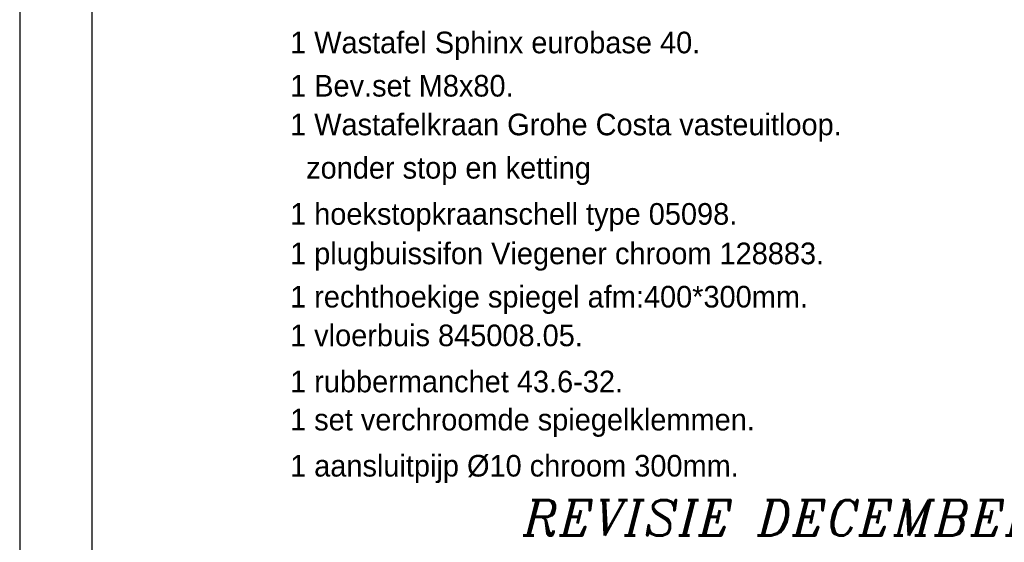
# Model space of a CAD drawing. Extents: x -33748 to 12452, y -14932 to 2888.
# Tile 67 of 194: x -33748 to -31018, y -7514 to -6064. Entities that reach past the tile are written whole.
import ezdxf

# ---------------------------------------------------------------- set-up
doc = ezdxf.new("R2010")
doc.units = 0
doc.header["$LTSCALE"] = 20
for name, color, linetype in [('00KAD025', 2, 'CONTINUOUS'), ('00KAD070', 5, 'CONTINUOUS'), ('BL$2----', 7, 'CONTINUOUS'), ('SANITAIR', 7, 'CONTINUOUS'), ('WL561---', 4, 'CONTINUOUS')]:
    doc.layers.add(name, color=color, linetype=linetype)
doc.styles.add('ITALICC', font='italicc', dxfattribs={"width": 10, "height": 10})

# ---------------------------------------------------------------- blocks, each defined once
blk = doc.blocks.new('A4-VER')
at = {"layer": '00KAD025', "linetype": 'CONTINUOUS'}
blk.add_line((0, 297), (0, 0), dxfattribs=at)
at = {"layer": '00KAD070', "linetype": 'CONTINUOUS'}
blk.add_line((10, 287), (10, 10), dxfattribs=at)

msp = doc.modelspace()

# ---------------------------------------------------------------- block references
at = {"layer": 'BL$2----', "xscale": 20, "yscale": 20, "zscale": 20}
msp.add_blockref('A4-VER', (-33748.0224, -8991.81975), dxfattribs=at)

# ---------------------------------------------------------------- texts
at = {"layer": 'SANITAIR', "color": 1}
for s, p in [('1 Wastafel Sphinx eurobase 40.', (-32998.28607, -6157.71593)), ('1 Bev.set M8x80.', (-32998.28607, -6277.71593)), ('1 Wastafelkraan Grohe Costa vasteuitloop.', (-32998.28607, -6385.10418)), ('  zonder stop en ketting', (-32998.28607, -6505.31506)), ('1 hoekstopkraanschell type 05098.', (-32998.28607, -6633.24453)), ('1 plugbuissifon Viegener chroom 128883.', (-32998.28607, -6742.87468)), ('1 rechthoekige spiegel afm:400*300mm.', (-32998.28607, -6862.87468)), ('1 vloerbuis 845008.05.', (-32998.28607, -6970.26293)), ('1 rubbermanchet 43.6-32.', (-32998.28607, -7098.19241)), ('1 set verchroomde spiegelklemmen.', (-32998.28607, -7203.94955)), ('1 aansluitpijp %%C10 chroom 300mm.', (-32998.28607, -7331.87903))]:
    msp.add_text(s, height=60.0000038, dxfattribs=at).set_placement(p)
at = {"layer": 'WL561---', "color": 5, "linetype": 'CONTINUOUS', "style": 'ITALICC'}
msp.add_text('REVISIE DECEMBER 2002', height=97.8432, dxfattribs=at).set_placement((-32351.78717, -7495.06181))

doc.saveas('drawing.dxf')
